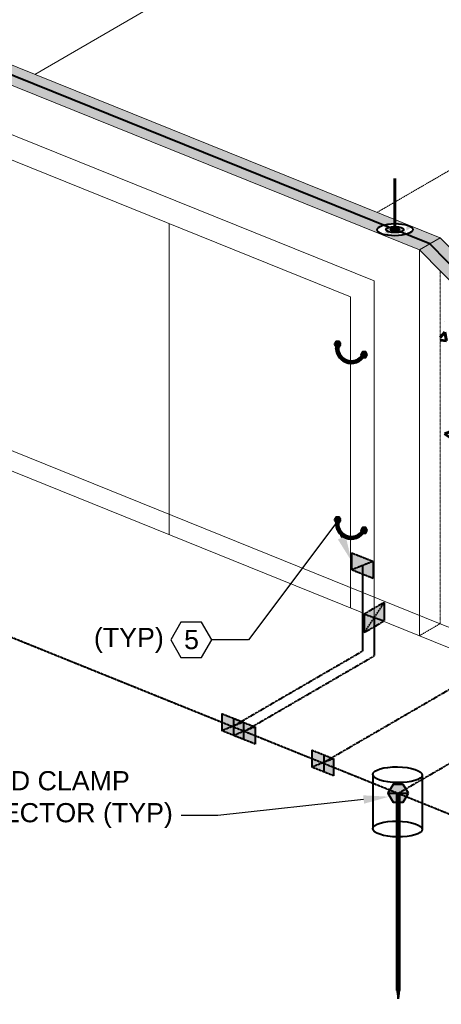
# Model space of a CAD drawing. Header units: inches. Extents: x 0 to 12596, y 259 to 10564.
# Tile 3 of 16: x 784 to 982, y 1365 to 1827. Entities that reach past the tile are written whole.
import ezdxf
from ezdxf import colors
from ezdxf.entities.mleader import LeaderData, LeaderLine
from ezdxf.math import Vec2, Vec3

# ---------------------------------------------------------------- set-up
doc = ezdxf.new("R2010")
doc.units = ezdxf.units.IN
doc.header["$MEASUREMENT"] = 0
doc.linetypes.add('DASHED2', pattern=[0.375, 0.25, -0.125])
doc.linetypes.add('HIDDEN2', pattern=[0.1875, 0.125, -0.0625])
for name, color, linetype, lineweight in [('E-ANNO-TEXT', 7, 'Continuous', 25), ('E-ISO-BLDG', 131, 'Continuous', 9), ('E-ISO-GES', 7, 'DASHED2', 40), ('E-ISO-LPS', 7, 'DASHED2', 40), ('E-LPS-COND', 3, 'DASHED2', 60)]:
    doc.layers.add(name, color=color, linetype=linetype, lineweight=lineweight)
doc.styles.get("Standard").update_dxf_attribs({"font": 'arial.ttf'})
doc.styles.add('Style-Arial', font='arial.ttf')

msp = doc.modelspace()

# ---------------------------------------------------------------- hatches: boundary and pattern name
at = {"layer": 'E-ISO-GES'}
h = msp.add_hatch(color=256, dxfattribs=at)
h.dxf.hatch_style = 1
h.paths.add_polyline_path([(954.7839050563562, 1544.973592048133), (954.7839050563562, 1553.592963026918), (945.384201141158, 1548.149071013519), (945.384201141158, 1539.518678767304)])
h = msp.add_hatch(color=256, dxfattribs=at)
h.dxf.hatch_style = 1
h.paths.add_polyline_path([(884.09234226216, 1499.199787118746), (884.09234226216, 1491.180727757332), (894.1957115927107, 1495.205989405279)])
h.paths.add_polyline_path([(894.1957115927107, 1495.205989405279), (884.09234226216, 1491.180727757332), (894.1957115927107, 1487.176674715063)])
h = msp.add_hatch(color=256, dxfattribs=at)
h.dxf.hatch_style = 1
h.paths.add_polyline_path([(920.866498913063, 1484.322395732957), (920.866498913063, 1476.303336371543), (930.9698682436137, 1480.328598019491)])
h.paths.add_polyline_path([(930.9698682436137, 1480.328598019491), (920.866498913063, 1476.303336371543), (930.9698682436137, 1472.299283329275)])
h = msp.add_hatch(color=256, dxfattribs=at)
h.dxf.hatch_style = 1
h.paths.add_polyline_path([(958.9296116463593, 1468.223996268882), (956.5296116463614, 1464.067074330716), (958.9296116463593, 1459.91015239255), (963.7296116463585, 1459.91015239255), (966.12961164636, 1464.067074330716), (963.7296116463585, 1468.223996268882)])
at = {"layer": 'E-ISO-GES', "linetype": 'HIDDEN2'}
h = msp.add_hatch(color=256, dxfattribs=at)
h.dxf.hatch_style = 1
h.paths.add_polyline_path([(961.8296116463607, 1459.910152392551), (960.8296116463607, 1459.910152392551), (960.8296116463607, 1371.58670631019), (961.8296116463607, 1371.58670631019)])
h = msp.add_hatch(color=256, dxfattribs=at)
h.dxf.hatch_style = 1
h.paths.add_polyline_path([(961.3296116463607, 1371.58670631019), (960.8296116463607, 1371.58670631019), (961.3296116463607, 1367.533067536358)])
h.paths.add_polyline_path([(961.8296116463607, 1371.58670631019), (961.3296116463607, 1371.58670631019), (961.3296116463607, 1367.533067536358)])
at = {"layer": 'E-ISO-LPS', "linetype": 'Continuous', "transparency": 33554687}
h = msp.add_hatch(color=256, dxfattribs=at)
h.dxf.hatch_style = 1
edge = h.paths.add_edge_path()
edge.add_ellipse((959.8214628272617, 1728.576320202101), major_axis=(4.203035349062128, 0.04400600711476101), ratio=0.3366627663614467, start_angle=306.5844979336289, end_angle=449.79804024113)
edge.add_line((959.8214628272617, 1729.991472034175), (959.8214628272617, 1729.283896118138))
edge.add_ellipse((959.8214628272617, 1728.576320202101), major_axis=(2.101517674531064, 0.02200300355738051), ratio=0.3366627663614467, start_angle=304.1629337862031, end_angle=449.79804024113, ccw=False)
edge.add_line((961.0076956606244, 1728.003257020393), (962.3384002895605, 1727.466328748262))
edge = h.paths.add_edge_path()
edge.add_ellipse((959.8214628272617, 1728.576320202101), major_axis=(4.203035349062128, 0.04400600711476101), ratio=0.3366627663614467, start_angle=93.2351047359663, end_angle=131.4189943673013)
edge.add_line((957.02979086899, 1729.608308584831), (958.3604954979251, 1729.0713803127))
edge.add_ellipse((959.8214628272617, 1728.576320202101), major_axis=(2.101517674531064, 0.02200300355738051), ratio=0.3366627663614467, start_angle=92.34491765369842, end_angle=133.8405585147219, ccw=False)
edge.add_arc((951.8813338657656, 1727.885246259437), 7.970146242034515, 10.095513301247, 15.28684046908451)
edge = h.paths.add_edge_path()
edge.add_ellipse((959.8214628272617, 1728.576320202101), major_axis=(4.203035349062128, 0.04400600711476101), ratio=0.3366627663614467, start_angle=89.79804024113, end_angle=93.2351047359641)
edge.add_arc((951.8813338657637, 1727.88524625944), 7.970146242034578, 10.09551330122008, 15.286840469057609, ccw=False)
edge.add_ellipse((959.8214628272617, 1728.576320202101), major_axis=(2.101517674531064, 0.02200300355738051), ratio=0.3366627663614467, start_angle=89.79804024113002, end_angle=92.34491765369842, ccw=False)
edge.add_line((959.8214628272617, 1729.283896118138), (959.8214628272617, 1729.991472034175))
edge = h.paths.add_edge_path()
edge.add_ellipse((959.8214628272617, 1728.576320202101), major_axis=(2.101517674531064, 0.02200300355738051), ratio=0.3366627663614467, start_angle=133.8405585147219, end_angle=304.1629337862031, ccw=False)
edge.add_line((958.3604954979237, 1729.0713803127), (957.0297908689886, 1729.608308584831))
edge.add_ellipse((959.8214628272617, 1728.576320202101), major_axis=(4.203035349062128, 0.04400600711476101), ratio=0.3366627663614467, start_angle=131.4189943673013, end_angle=306.584497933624)
edge.add_line((962.3384002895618, 1727.466328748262), (961.0076956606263, 1728.003257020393))
at = {"layer": 'E-ISO-LPS'}
h = msp.add_hatch(color=256, dxfattribs=at)
h.dxf.hatch_style = 1
edge = h.paths.add_edge_path()
edge.add_ellipse((959.8214628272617, 1728.576320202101), major_axis=(2.101517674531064, 0.02200300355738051), ratio=0.3366627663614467, start_angle=89.79804024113, end_angle=360)
edge.add_ellipse((959.8214628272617, 1728.576320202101), major_axis=(2.101517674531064, 0.02200300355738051), ratio=0.3366627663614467, start_angle=0, end_angle=89.79804024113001)
h = msp.add_hatch(color=256, dxfattribs=at)
h.dxf.hatch_style = 1
h.paths.add_polyline_path([(932.2029158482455, 1676.1252863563), (931.4529158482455, 1674.826248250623), (932.2029158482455, 1673.527210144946), (933.7029158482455, 1673.527210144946), (934.4529158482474, 1674.826248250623), (933.7029158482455, 1676.1252863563)])
at = {"layer": 'E-ISO-LPS', "linetype": 'Continuous'}
h = msp.add_hatch(dxfattribs=at)
h.set_pattern_fill('NET3', color=256, scale=7)
h.set_pattern_definition([(0, (-1089.911250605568, 5.890197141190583), (0, 0.875), []), (59.99999999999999, (-1089.911250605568, 5.890197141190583), (-0.7577722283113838, 0.4375000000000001), []), (120, (-1089.911250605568, 5.890197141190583), (-0.7577722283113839, -0.4374999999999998), [])])
h.paths.add_polyline_path([(945.7504276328, 1669.662558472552), (944.6376005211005, 1670.111574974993, -0.8805921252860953), (933.5093294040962, 1674.601739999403), (932.3965022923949, 1675.050756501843, 0.9021433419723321)])
at = {"layer": 'E-ISO-LPS'}
h = msp.add_hatch(color=256, dxfattribs=at)
h.dxf.hatch_style = 1
h.paths.add_polyline_path([(944.6002640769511, 1671.186104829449), (943.8502640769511, 1669.887066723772), (944.6002640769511, 1668.588028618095), (946.1002640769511, 1668.588028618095), (946.8502640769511, 1669.887066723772), (946.1002640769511, 1671.186104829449)])
h = msp.add_hatch(color=256, dxfattribs=at)
h.dxf.hatch_style = 1
h.paths.add_polyline_path([(932.2029158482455, 1593.679616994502), (931.4529158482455, 1592.380578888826), (932.2029158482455, 1591.081540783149), (933.7029158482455, 1591.081540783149), (934.4529158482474, 1592.380578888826), (933.7029158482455, 1593.679616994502)])
at = {"layer": 'E-ISO-LPS', "linetype": 'Continuous'}
h = msp.add_hatch(dxfattribs=at)
h.set_pattern_fill('NET3', color=256, scale=7)
h.set_pattern_definition([(0, (-1089.911250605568, -76.55547222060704), (0, 0.875), []), (59.99999999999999, (-1089.911250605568, -76.55547222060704), (-0.7577722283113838, 0.4375000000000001), []), (120, (-1089.911250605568, -76.55547222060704), (-0.7577722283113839, -0.4374999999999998), [])])
h.paths.add_polyline_path([(945.7504276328, 1587.216889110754), (944.6376005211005, 1587.665905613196, -0.8805921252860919), (933.5093294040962, 1592.156070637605), (932.3965022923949, 1592.605087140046, 0.9021433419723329)])
at = {"layer": 'E-ISO-LPS'}
h = msp.add_hatch(color=256, dxfattribs=at)
h.dxf.hatch_style = 1
h.paths.add_polyline_path([(944.6002640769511, 1588.740435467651), (943.8502640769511, 1587.441397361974), (944.6002640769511, 1586.142359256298), (946.1002640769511, 1586.142359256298), (946.8502640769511, 1587.441397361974), (946.1002640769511, 1588.740435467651)])
h = msp.add_hatch(color=256, dxfattribs=at)
h.dxf.hatch_style = 1
h.paths.add_polyline_path([(939.5072213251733, 1576.904515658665), (939.5072213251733, 1568.885456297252), (949.6105906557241, 1572.910717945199)])
h.paths.add_polyline_path([(949.6105906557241, 1572.910717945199), (939.5072213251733, 1568.885456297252), (949.6105906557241, 1564.881403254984)])
h = msp.add_hatch(color=256, dxfattribs=at)
h.dxf.hatch_style = 1
h.paths.add_polyline_path([(878.5641923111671, 1501.430349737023), (878.5641923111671, 1493.411290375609), (888.6675616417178, 1497.436552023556)])
h.paths.add_polyline_path([(888.6675616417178, 1497.436552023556), (878.5641923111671, 1493.411290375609), (888.6675616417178, 1489.40723733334)])
at = {"layer": 'E-LPS-COND', "linetype": 'Continuous', "true_color": 0x939598, "transparency": 33554457}
h = msp.add_hatch(color=252, dxfattribs=at)
h.dxf.hatch_style = 1
edge = h.paths.add_edge_path()
edge.add_line((746.1559712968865, 1819.482596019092), (741.2887678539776, 1816.658020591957))
edge.add_line((741.2887678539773, 1816.658020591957), (761.7313154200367, 1808.409622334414))
edge.add_ellipse((767.3913775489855, 1806.369593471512), major_axis=(8.406070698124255, 0.08801201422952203), ratio=0.3366627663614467, start_angle=89.79804024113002, end_angle=132.1223385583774, ccw=False)
edge.add_line((767.3913775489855, 1809.19989713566), (767.3913775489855, 1810.914285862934))
edge.add_line((767.3913775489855, 1810.914285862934), (746.1559712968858, 1819.482596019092))
edge = h.paths.add_edge_path()
edge.add_line((741.2887678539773, 1816.658020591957), (736.4215644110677, 1813.83344516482))
edge.add_line((736.4215644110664, 1813.83344516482), (954.5946250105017, 1725.802426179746))
edge.add_line((954.5946250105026, 1725.802426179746), (954.5946250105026, 1726.311148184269))
edge.add_ellipse((959.8214628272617, 1728.576320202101), major_axis=(8.406070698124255, 0.08801201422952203), ratio=0.3366627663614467, start_angle=130.2101013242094, end_angle=231.3511189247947, ccw=False)
edge.add_line((954.3719398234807, 1730.680729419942), (779.3441123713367, 1801.303004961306))
edge.add_line((779.3441123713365, 1801.303004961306), (775.5844156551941, 1799.121146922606))
edge.add_line((775.5844156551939, 1799.121146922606), (775.5844156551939, 1802.82001137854))
edge.add_line((775.5844156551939, 1802.82001137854), (772.342232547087, 1804.128205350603))
edge.add_ellipse((767.3913775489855, 1806.369593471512), major_axis=(8.406070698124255, 0.08801201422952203), ratio=0.3366627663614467, start_angle=132.1223385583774, end_angle=305.88115374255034, ccw=False)
edge.add_line((761.7313154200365, 1808.409622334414), (741.2887678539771, 1816.658020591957))
h.paths.add_polyline_path([(784.2113158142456, 1804.127580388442), (779.3441123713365, 1801.303004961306), (954.3719398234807, 1730.680729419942), (954.5946250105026, 1730.590877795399), (954.5946250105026, 1735.379329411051)], flags=17)
edge = h.paths.add_edge_path(flags=17)
edge.add_line((784.2113158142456, 1804.127580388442), (775.5844156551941, 1807.608462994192))
edge.add_line((775.5844156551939, 1807.608462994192), (775.5844156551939, 1807.078874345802))
edge.add_ellipse((767.3913775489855, 1806.369593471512), major_axis=(8.406070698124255, 0.08801201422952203), ratio=0.3366627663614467, start_angle=346.8698508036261, end_angle=372.7262296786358, ccw=False)
edge.add_line((775.5844156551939, 1805.812428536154), (775.5844156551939, 1802.82001137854))
edge.add_line((775.5844156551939, 1802.82001137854), (779.3441123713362, 1801.303004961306))
edge.add_line((779.3441123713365, 1801.303004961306), (784.2113158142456, 1804.127580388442))
edge = h.paths.add_edge_path()
edge.add_line((968.0837306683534, 1729.936587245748), (967.6465977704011, 1729.682906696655))
edge.add_ellipse((959.8214628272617, 1728.576320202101), major_axis=(8.406070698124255, 0.08801201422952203), ratio=0.3366627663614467, start_angle=307.7933909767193, end_angle=381.22482451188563, ccw=False)
edge.add_line((964.9962513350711, 1726.393907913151), (976.1896656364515, 1721.877458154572))
edge.add_line((976.1896656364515, 1721.877458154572), (981.0568690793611, 1724.702033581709))
edge.add_line((981.0568690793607, 1724.702033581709), (968.0837306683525, 1729.936587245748))
edge = h.paths.add_edge_path()
edge.add_ellipse((959.8214628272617, 1728.576320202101), major_axis=(8.406070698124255, 0.08801201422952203), ratio=0.3366627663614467, start_angle=277.322954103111, end_angle=307.7933909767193, ccw=False)
edge.add_line((960.9223058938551, 1725.780610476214), (958.3493237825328, 1724.287436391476))
edge.add_line((958.3493237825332, 1724.287436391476), (971.3224621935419, 1719.052882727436))
edge.add_line((971.3224621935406, 1719.052882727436), (976.1896656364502, 1721.877458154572))
edge.add_line((976.1896656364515, 1721.877458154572), (964.9962513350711, 1726.393907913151))
edge = h.paths.add_edge_path()
edge.add_line((955.1286940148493, 1735.16383700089), (954.5946250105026, 1735.379329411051))
edge.add_line((954.5946250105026, 1735.379329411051), (954.5946250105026, 1730.74444820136))
edge.add_ellipse((959.8214628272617, 1728.576320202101), major_axis=(8.406070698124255, 0.08801201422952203), ratio=0.3366627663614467, start_angle=95.12575598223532, end_angle=128.2449615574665, ccw=False)
edge.add_arc((951.8813338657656, 1727.885246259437), 7.970146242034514, 26.06418316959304, 65.95584963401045)
edge = h.paths.add_edge_path()
edge.add_line((959.8214628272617, 1733.270343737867), (959.8214628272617, 1731.406623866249))
edge.add_ellipse((959.8214628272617, 1728.576320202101), major_axis=(8.406070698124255, 0.08801201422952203), ratio=0.3366627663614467, start_angle=21.224824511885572, end_angle=89.79804024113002, ccw=False)
edge.add_line((967.6465977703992, 1729.682906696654), (968.0837306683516, 1729.936587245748))
edge.add_line((968.0837306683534, 1729.936587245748), (959.8214628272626, 1733.270343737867))
edge = h.paths.add_edge_path()
edge.add_line((959.8214628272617, 1733.270343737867), (955.1286940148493, 1735.16383700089))
edge.add_arc((951.8813338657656, 1727.885246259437), 7.970146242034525, 26.064183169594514, 65.95584963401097, ccw=False)
edge.add_ellipse((959.8214628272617, 1728.576320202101), major_axis=(8.406070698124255, 0.08801201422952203), ratio=0.3366627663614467, start_angle=89.79804024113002, end_angle=95.12575598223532, ccw=False)
edge.add_line((959.8214628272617, 1731.406623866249), (959.8214628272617, 1733.270343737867))
edge = h.paths.add_edge_path()
edge.add_ellipse((959.8214628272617, 1728.576320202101), major_axis=(8.406070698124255, 0.08801201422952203), ratio=0.3366627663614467, start_angle=231.3511189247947, end_angle=277.322954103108, ccw=False)
edge.add_line((954.5946250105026, 1726.311148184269), (954.5946250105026, 1725.802426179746))
edge.add_line((954.5946250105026, 1725.802426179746), (958.3493237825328, 1724.287436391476))
edge.add_line((958.3493237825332, 1724.287436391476), (960.9223058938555, 1725.780610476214))
h = msp.add_hatch(color=252, dxfattribs=at)
h.dxf.hatch_style = 1
edge = h.paths.add_edge_path()
edge.add_line((981.0568690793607, 1724.702033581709), (976.1896656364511, 1721.877458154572))
edge.add_line((976.1896656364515, 1721.877458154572), (1108.93565653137, 1586.982327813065))
edge.add_ellipse((1112.280502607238, 1583.58332913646), major_axis=(8.149973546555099, -2.060995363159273), ratio=0.3366627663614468, start_angle=94.86622884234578, end_angle=119.0040258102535, ccw=False)
edge.add_line((1112.280502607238, 1586.492065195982), (1112.280502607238, 1591.353907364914))
edge.add_line((1112.280502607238, 1591.353907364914), (981.0568690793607, 1724.702033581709))
edge = h.paths.add_edge_path()
edge.add_line((976.1896656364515, 1721.877458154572), (971.322462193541, 1719.052882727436))
edge.add_line((971.3224621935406, 1719.052882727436), (1245.468966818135, 1440.46798366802))
edge.add_line((1245.468966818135, 1440.46798366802), (1250.336170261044, 1443.292559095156))
edge.add_line((1250.336170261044, 1443.292559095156), (1237.584042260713, 1456.235342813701))
edge.add_line((1237.584042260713, 1456.235342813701), (1236.610258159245, 1455.29348880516))
edge.add_line((1236.610258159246, 1455.29348880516), (1223.261956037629, 1469.094315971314))
edge.add_line((1223.261956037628, 1469.094315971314), (1224.124507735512, 1469.928584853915))
edge.add_line((1224.124507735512, 1469.928584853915), (1115.625348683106, 1580.184330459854))
edge.add_ellipse((1112.280502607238, 1583.58332913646), major_axis=(8.149973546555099, -2.060995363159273), ratio=0.3366627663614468, start_angle=119.0040258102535, end_angle=299.0040258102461, ccw=False)
edge.add_line((1108.935656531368, 1586.982327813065), (976.1896656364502, 1721.877458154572))
edge = h.paths.add_edge_path()
edge.add_line((1112.280502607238, 1591.353907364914), (1112.280502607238, 1586.492065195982))
edge.add_ellipse((1112.280502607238, 1583.58332913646), major_axis=(8.149973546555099, -2.060995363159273), ratio=0.3366627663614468, start_angle=299.0040258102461, end_angle=454.8662288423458, ccw=False)
edge.add_line((1115.625348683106, 1580.184330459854), (1224.124507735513, 1469.928584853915))
edge.add_line((1224.124507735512, 1469.928584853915), (1224.987059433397, 1470.762853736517))
edge.add_line((1224.987059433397, 1470.762853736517), (1238.335361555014, 1456.962026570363))
edge.add_line((1238.335361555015, 1456.962026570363), (1237.584042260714, 1456.235342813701))
edge.add_line((1237.584042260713, 1456.235342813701), (1250.336170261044, 1443.292559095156))
edge.add_line((1250.336170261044, 1443.292559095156), (1255.203373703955, 1446.117134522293))
edge.add_line((1255.203373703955, 1446.117134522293), (1112.280502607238, 1591.353907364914))
h.paths.add_polyline_path([(1255.203373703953, 1446.117134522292), (1250.336170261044, 1443.292559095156), (1250.336170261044, 1430.200743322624), (1255.203373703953, 1433.02531874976)])
h.paths.add_polyline_path([(1250.336170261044, 1443.292559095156), (1245.468966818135, 1440.46798366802), (1245.468966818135, 1427.376167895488), (1250.336170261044, 1430.200743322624)])
at = {"layer": 'E-LPS-COND', "linetype": 'Continuous', "true_color": 0x939598, "transparency": 33554610}
h = msp.add_hatch(dxfattribs=at)
h.set_pattern_fill('AR-CONC', color=252, scale=6.5)
h.set_pattern_definition([(49.99999999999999, (-1203.810807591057, 87.9640535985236), (46.62191186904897, -4.078888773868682), [4.875, -53.625]), (355, (-1203.810807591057, 87.9640535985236), (-9.018836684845, 48.89248869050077), [3.9, -42.9]), (100.45144446, (-1199.925648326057, 87.62414623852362), (37.60307503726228, 44.81359941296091), [4.143112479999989, -45.57423727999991]), (46.18420000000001, (-1203.810807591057, 100.9640535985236), (69.3706864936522, -10.75875325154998), [7.3125, -80.4375]), (96.63563549, (-1198.029919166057, 100.0674886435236), (60.75302646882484, 63.31770905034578), [6.214672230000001, -68.3613944]), (351.1841639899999, (-1203.810807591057, 100.9640535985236), (60.75302642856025, 63.31770901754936), [5.850000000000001, -64.35000006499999]), (21, (-1197.310807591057, 97.7140535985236), (38.79895838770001, -26.17022789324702), [4.875, -53.625]), (326.0000000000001, (-1197.310807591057, 97.7140535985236), (15.81549657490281, 47.13475292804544), [3.9, -42.9]), (71.45144474, (-1194.077561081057, 95.5332012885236), (54.61445448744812, 20.964524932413), [4.143112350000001, -45.57423728]), (37.50000000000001, (-1203.810807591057, 87.9640535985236), (0.7903905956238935, 21.63810049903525), [0, -42.38, 0, -43.55, 0, -43.0625]), (7.499999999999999, (-1203.810807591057, 87.9640535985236), (17.09951993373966, 25.63676127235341), [0, -24.83, 0, -41.405, 0, -16.4125]), (327.5, (-1218.305807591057, 87.9640535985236), (34.69845835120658, -1.466066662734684), [0, -16.25, 0, -50.7, 0, -67.27499999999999]), (317.5, (-1224.805807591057, 87.9640535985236), (37.90710100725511, 6.506823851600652), [0, -21.125, 0, -33.67, 0, -47.775])])
edge = h.paths.add_edge_path()
edge.add_line((981.0568690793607, 1709.1608771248), (981.0568690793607, 1543.641157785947))
edge.add_line((981.0568690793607, 1543.641157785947), (997.1180505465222, 1537.231642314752))
edge.add_ellipse((1016.930452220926, 1582.934024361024), major_axis=(-1.280948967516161, -58.30872420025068), ratio=0.5268418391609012, start_angle=15.448777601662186, end_angle=322.26809662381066, ccw=False)
edge.add_line((1023.878740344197, 1526.552287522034), (1070.79857156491, 1507.828049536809))
edge.add_line((1070.79857156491, 1507.828049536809), (1096.677266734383, 1509.369835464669))
edge.add_line((1096.677266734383, 1509.369835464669), (1121.512241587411, 1509.369835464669))
edge.add_line((1121.51224158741, 1509.369835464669), (1125.3552770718, 1516.026168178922))
edge.add_line((1125.3552770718, 1516.026168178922), (1133.041348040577, 1516.026168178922))
edge.add_line((1133.041348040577, 1516.026168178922), (1136.884383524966, 1509.369835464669))
edge.add_line((1136.884383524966, 1509.369835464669), (1133.041348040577, 1502.713502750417))
edge.add_line((1133.041348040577, 1502.713502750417), (1125.3552770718, 1502.713502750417))
edge.add_line((1125.3552770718, 1502.713502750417), (1121.51224158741, 1509.369835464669))
edge.add_line((1121.51224158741, 1509.369835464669), (1096.677266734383, 1509.369835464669))
edge.add_line((1096.677266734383, 1509.369835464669), (1070.79857156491, 1507.828049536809))
edge.add_line((1070.79857156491, 1507.828049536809), (1245.468966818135, 1438.122554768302))
edge.add_line((1245.468966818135, 1438.122554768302), (1245.468966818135, 1440.46798366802))
edge.add_line((1245.468966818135, 1440.46798366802), (981.0568690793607, 1709.1608771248))
h.paths.add_polyline_path([(1070.79857156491, 1507.828049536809), (1049.260043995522, 1506.544839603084), (1165.843155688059, 1459.504521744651), (1174.919569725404, 1464.761178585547), (1174.919569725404, 1456.141807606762), (1174.615099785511, 1455.965115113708), (1245.468966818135, 1427.376167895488), (1245.468966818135, 1438.122554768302)])
h.paths.add_polyline_path([(991.5610645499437, 1538.720067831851), (991.5610645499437, 1530.100696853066), (991.2817471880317, 1529.938601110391), (1022.272640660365, 1517.434032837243), (1022.272640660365, 1527.193231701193), (981.0568690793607, 1543.641157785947), (971.3224621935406, 1537.992006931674), (982.5098331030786, 1533.47799563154)])
edge = h.paths.add_edge_path(flags=17)
edge.add_ellipse((1016.930452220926, 1582.934024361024), major_axis=(-1.280948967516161, -58.30872420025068), ratio=0.5268418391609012, start_angle=12.393753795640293, end_angle=15.448777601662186, ccw=False)
edge.add_line((1022.272640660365, 1525.839301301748), (1022.272640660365, 1517.434032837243))
edge.add_line((1022.272640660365, 1517.434032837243), (1049.260043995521, 1506.544839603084))
edge.add_line((1049.260043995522, 1506.544839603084), (1070.79857156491, 1507.828049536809))
edge.add_line((1070.79857156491, 1507.828049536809), (1023.878740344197, 1526.552287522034))

# ---------------------------------------------------------------- linework, layer by layer
at = {"layer": 'E-ANNO-TEXT'}
msp.add_lwpolyline([(859.3913411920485, 1527.754768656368), (868.9989299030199, 1527.754768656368), (873.8027242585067, 1536.075184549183), (868.9989299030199, 1544.395600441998), (859.3913411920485, 1544.395600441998), (854.5875468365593, 1536.075184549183)], close=True, dxfattribs=at)
at = {"layer": 'E-ISO-BLDG', "linetype": 'Continuous'}
msp.add_line((790.8473834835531, 1801.449982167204), (1150.290567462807, 2010.044999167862), dxfattribs=at)
at = {"layer": 'E-ISO-BLDG', "linetype": 'HIDDEN2'}
for p, q in [((1150.293570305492, 1852.065105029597), (951.4300165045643, 1736.656222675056)), ((981.0568690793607, 1709.160877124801), (981.0568690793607, 1543.641157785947)), ((971.3224621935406, 1537.992006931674), (981.0568690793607, 1543.641157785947))]:
    msp.add_line(p, q, dxfattribs=at)
at = {"layer": 'E-ISO-BLDG', "lineweight": 9}
for p, q in [((746.1559712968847, 1819.482596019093), (981.0568690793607, 1724.702033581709)), ((736.4215644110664, 1813.833445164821), (971.3224621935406, 1719.052882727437)), ((981.0568690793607, 1724.702033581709), (1255.203373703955, 1446.117134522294)), ((971.3224621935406, 1719.052882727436), (1245.468966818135, 1440.46798366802)), ((971.3224621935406, 1719.052882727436), (971.3224621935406, 1537.992006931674)), ((959.8214628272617, 1552.209467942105), (767.3913775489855, 1629.853410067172)), ((981.0568690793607, 1543.641157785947), (1245.468966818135, 1438.122554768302))]:
    msp.add_line(p, q, dxfattribs=at)
at = {"layer": 'E-ISO-BLDG'}
for p, q in [((757.6569706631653, 1782.188649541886), (950.0870559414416, 1704.544707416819)), ((768.7852417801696, 1765.698484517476), (938.9587848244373, 1697.034872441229)), ((853.8720133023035, 1731.366678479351), (853.8720133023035, 1585.382288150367)), ((971.3224621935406, 1719.052882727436), (981.0568690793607, 1724.702033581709)), ((950.0870559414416, 1546.560317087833), (950.0870559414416, 1704.544707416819)), ((938.9587848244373, 1551.050482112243), (938.9587848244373, 1697.034872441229)), ((757.6569706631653, 1624.2042592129), (950.0870559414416, 1546.560317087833)), ((959.8214628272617, 1552.209467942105), (981.0568690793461, 1543.641157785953)), ((971.3224621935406, 1537.992006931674), (950.0870559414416, 1546.560317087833)), ((971.3224621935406, 1537.992006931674), (1245.468966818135, 1427.376167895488))]:
    msp.add_line(p, q, dxfattribs=at)
at = {"layer": 'E-ISO-GES'}
for p, q in [((354.3751741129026, 1708.968151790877), (1206.776236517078, 1365.031398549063)), ((954.7839050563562, 1553.592963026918), (945.384201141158, 1548.149071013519)), ((954.7839050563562, 1553.592963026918), (945.384201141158, 1539.518678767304)), ((954.7839050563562, 1553.603984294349), (954.7839050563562, 1544.973592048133)), ((945.384201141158, 1548.149071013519), (945.384201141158, 1539.518678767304)), ((945.384201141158, 1548.149071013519), (954.7839050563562, 1544.973592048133)), ((945.384201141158, 1539.518678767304), (954.7839050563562, 1544.973592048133)), ((950.0870559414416, 1546.560317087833), (950.0870559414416, 1528.560317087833)), ((889.1440269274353, 1493.193358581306), (950.0870559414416, 1528.560317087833)), ((925.9181835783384, 1478.315967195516), (986.8612125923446, 1513.682925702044)), ((888.6675616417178, 1497.436552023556), (878.5641923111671, 1493.411290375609)), ((878.5658230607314, 1501.429705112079), (888.6675616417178, 1497.436552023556)), ((884.09234226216, 1499.210042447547), (884.09234226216, 1491.180727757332)), ((884.0939730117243, 1499.199142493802), (894.1957115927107, 1495.205989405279)), ((884.0939730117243, 1499.199142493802), (894.1957115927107, 1495.205989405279)), ((888.6675616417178, 1497.436552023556), (888.6675616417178, 1489.40723733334)), ((961.3296116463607, 1464.067074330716), (1022.272640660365, 1499.434032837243)), ((894.1957115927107, 1495.205989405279), (884.09234226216, 1491.180727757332)), ((894.1957115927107, 1495.205989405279), (894.1957115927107, 1487.176674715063)), ((894.1957115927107, 1487.176674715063), (884.09234226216, 1491.180727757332)), ((920.866498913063, 1484.332651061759), (920.866498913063, 1476.303336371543)), ((920.8681296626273, 1484.321751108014), (930.9698682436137, 1480.328598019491)), ((920.8681296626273, 1484.321751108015), (930.9698682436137, 1480.328598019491)), ((930.9698682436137, 1480.328598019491), (920.866498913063, 1476.303336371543)), ((930.9698682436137, 1472.299283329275), (920.866498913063, 1476.303336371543)), ((956.5296116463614, 1464.067074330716), (966.12961164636, 1464.067074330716)), ((960.8296116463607, 1464.067074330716), (961.8296116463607, 1464.067074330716)), ((960.8296116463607, 1371.58670631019), (961.8296116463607, 1371.58670631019)), ((960.8296116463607, 1371.58670631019), (961.3296116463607, 1367.533067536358)), ((961.3296116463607, 1367.533067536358), (961.3296116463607, 1371.58670631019)), ((961.8296116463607, 1371.58670631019), (961.3296116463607, 1367.533067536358))]:
    msp.add_line(p, q, dxfattribs=at)
at = {"layer": 'E-ISO-GES', "linetype": 'Continuous'}
for p, q in [((949.393621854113, 1472.953631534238), (949.393621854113, 1447.468257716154)), ((972.6813003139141, 1472.565734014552), (972.6813003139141, 1447.080360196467))]:
    msp.add_line(p, q, dxfattribs=at)
at = {"layer": 'E-ISO-GES', "linetype": 'Continuous', "lineweight": 60}
for p, q in [((960.8296116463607, 1464.067074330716), (960.8296116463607, 1371.58670631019)), ((961.8296116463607, 1464.067074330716), (961.8296116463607, 1371.58670631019))]:
    msp.add_line(p, q, dxfattribs=at)
at = {"layer": 'E-ISO-GES', "linetype": 'Continuous'}
msp.add_lwpolyline([(966.12961164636, 1464.067074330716), (963.7296116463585, 1468.223996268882), (958.9296116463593, 1468.223996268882), (956.5296116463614, 1464.067074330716), (958.9296116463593, 1459.91015239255), (963.7296116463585, 1459.91015239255)], close=True, dxfattribs=at)
for centre, major_axis in [((961.0374610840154, 1472.759682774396), (11.64383922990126, -0.1939487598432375)), ((961.0374610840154, 1447.274308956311), (11.64383922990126, -0.1939487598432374))]:
    msp.add_ellipse(centre, major_axis=major_axis, ratio=0.3170602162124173, dxfattribs=at)
at = {"layer": 'E-ISO-LPS', "linetype": 'Continuous'}
for p, q in [((976.1896656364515, 1721.877458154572), (741.2887678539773, 1816.658020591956)), ((1250.336170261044, 1443.292559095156), (976.1896656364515, 1721.877458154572)), ((932.3965022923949, 1675.050756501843), (933.5093294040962, 1674.601739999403)), ((944.6376005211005, 1670.111574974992), (945.7504276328, 1669.662558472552)), ((932.3965022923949, 1592.605087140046), (933.5093294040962, 1592.156070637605)), ((944.6376005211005, 1587.665905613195), (945.7504276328, 1587.216889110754)), ((944.5589059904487, 1570.898087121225), (944.5589059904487, 1530.79087970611))]:
    msp.add_line(p, q, dxfattribs=at)
at = {"layer": 'E-ISO-LPS', "linetype": 'Continuous', "lineweight": 60}
msp.add_line((959.8214628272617, 1728.576320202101), (959.8214628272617, 1752.576320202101), dxfattribs=at)
at = {"layer": 'E-ISO-LPS'}
for p, q in [((943.8502640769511, 1669.887066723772), (946.8502640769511, 1669.887066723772)), ((945.1940140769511, 1669.887066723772), (945.5065140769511, 1669.887066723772)), ((943.8502640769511, 1587.441397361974), (946.8502640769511, 1587.441397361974)), ((945.1940140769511, 1587.441397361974), (945.5065140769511, 1587.441397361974)), ((939.5072213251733, 1576.914770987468), (939.5072213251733, 1568.885456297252)), ((939.5088520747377, 1576.903871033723), (949.6105906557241, 1572.910717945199)), ((939.5088520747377, 1576.903871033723), (949.6105906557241, 1572.910717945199)), ((949.6105906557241, 1572.910717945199), (939.5072213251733, 1568.885456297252)), ((949.6105906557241, 1572.910717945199), (949.6105906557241, 1564.881403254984)), ((949.6105906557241, 1564.881403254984), (939.5072213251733, 1568.885456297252)), ((883.6158769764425, 1495.423921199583), (944.5589059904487, 1530.79087970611)), ((878.5641923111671, 1501.440605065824), (878.5641923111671, 1493.411290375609)), ((878.5658230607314, 1501.42970511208), (888.6675616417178, 1497.436552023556)), ((888.6675616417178, 1489.40723733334), (878.5641923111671, 1493.411290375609)), ((926.4611804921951, 1482.071874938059), (926.4611804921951, 1474.042560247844)), ((930.9698682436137, 1480.328598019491), (930.9698682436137, 1472.299283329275))]:
    msp.add_line(p, q, dxfattribs=at)
at = {"layer": 'E-ISO-LPS', "linetype": 'Continuous'}
for points in [[(934.4529158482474, 1674.826248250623), (933.7029158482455, 1676.1252863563), (932.2029158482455, 1676.1252863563), (931.4529158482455, 1674.826248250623), (932.2029158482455, 1673.527210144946), (933.7029158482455, 1673.527210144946)], [(946.8502640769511, 1669.887066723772), (946.1002640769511, 1671.186104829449), (944.6002640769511, 1671.186104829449), (943.8502640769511, 1669.887066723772), (944.6002640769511, 1668.588028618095), (946.1002640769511, 1668.588028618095)], [(934.4529158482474, 1592.380578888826), (933.7029158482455, 1593.679616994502), (932.2029158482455, 1593.679616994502), (931.4529158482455, 1592.380578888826), (932.2029158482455, 1591.081540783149), (933.7029158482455, 1591.081540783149)], [(946.8502640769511, 1587.441397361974), (946.1002640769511, 1588.740435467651), (944.6002640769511, 1588.740435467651), (943.8502640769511, 1587.441397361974), (944.6002640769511, 1586.142359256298), (946.1002640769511, 1586.142359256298)]]:
    msp.add_lwpolyline(points, close=True, dxfattribs=at)
for centre, radius, start, end in [((939.3513989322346, 1673.04547951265), 7.238212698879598, 163.916357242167, 332.1363092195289), ((939.3597212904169, 1673.06610535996), 6.048574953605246, 165.29255029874, 330.7601161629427), ((939.3513989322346, 1590.599810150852), 7.238212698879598, 163.916357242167, 332.1363092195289), ((939.3597212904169, 1590.620435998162), 6.048574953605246, 165.29255029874, 330.7601161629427)]:
    msp.add_arc(centre, radius, start, end, dxfattribs=at)
for major_axis in [(8.406070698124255, 0.08801201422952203), (4.203035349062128, 0.04400600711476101), (2.101517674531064, 0.02200300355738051)]:
    msp.add_ellipse((959.8214628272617, 1728.576320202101), major_axis=major_axis, ratio=0.3366627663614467, dxfattribs=at)

# ---------------------------------------------------------------- texts
at = {"layer": 'E-ANNO-TEXT', "char_height": 9, "attachment_point": 1, "style": 'Style-Arial'}
for s, width, insert in [('(TYP)', 39.85880919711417, (818.5107541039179, 1541.677240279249)), ('BOLTED CLAMP CONNECTOR (TYP)', 117.7866316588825, (738.2545545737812, 1474.462626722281))]:
    msp.add_mtext_dynamic_manual_height_columns(s, width=width, gutter_width=48.00000000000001, heights=[0], dxfattribs=dict(at, insert=insert))
at = {"layer": 'E-ANNO-TEXT', "insert": (860.8496560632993, 1540.7168826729), "char_height": 9, "attachment_point": 1}
msp.add_mtext_dynamic_manual_height_columns('5', width=11.17014659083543, gutter_width=48.00000000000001, heights=[0], dxfattribs=at)

# ---------------------------------------------------------------- leaders
at = {"layer": 'E-ANNO-TEXT'}
ml = msp.add_multileader_mtext('Standard', dxfattribs=at)
ml.set_content('', color=256)
ml.set_leader_properties()
ml.build(insert=Vec2(0, 0))
ml.multileader.update_dxf_attribs({"dogleg_length": 0.36, "arrow_head_size": 12, "scale": 48})
ctx = ml.context
ctx.base_point, ctx.scale, ctx.char_height, ctx.arrow_head_size, ctx.landing_gap_size, ctx.plane_origin = Vec3(865.1627242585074, 1536.075184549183), 48, 8.64, 12, 4.32, Vec3(741.2844321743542, 1513.535633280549)
ctx.text_align_type = 2
notes = []
notes.append((ctx, [(1, (1, 1, 0), (891.0827242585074, 1536.075184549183), (-1, 0), 17.28, [(1, [(939.5072213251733, 1572.900113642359), (932.113186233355, 1590.599810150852)], 0, [])])]))
ctx.mtext.insert, ctx.mtext.alignment, ctx.mtext.flow_direction = Vec3(869.4827242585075, 1540.395184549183), 3, 5
ml = msp.add_multileader_mtext('Standard', dxfattribs=at)
ml.set_content('', color=256)
ml.set_leader_properties()
ml.build(insert=Vec2(0, 0))
ml.multileader.update_dxf_attribs({"dogleg_length": 0.36, "arrow_head_size": 12, "scale": 48})
ctx = ml.context
ctx.base_point, ctx.scale, ctx.char_height, ctx.arrow_head_size, ctx.landing_gap_size, ctx.plane_origin = Vec3(850.8391929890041, 1453.608721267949), 48, 8.64, 12, 4.32, Vec3(715.9269586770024, 1391.84862560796)
ctx.text_align_type = 2
notes.append((ctx, [(1, (1, 1, 0), (876.7591929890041, 1453.608721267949), (-1, 0), 17.28, [(0, [(957.0643055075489, 1462.455965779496)], 0, [])])]))
ctx.mtext.insert, ctx.mtext.alignment, ctx.mtext.flow_direction = Vec3(855.1591929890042, 1457.928721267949), 3, 5
for ctx, leaders in notes:
    for number, flags, end, landing, length, lines in leaders:
        leader = LeaderData()
        leader.index, (leader.has_last_leader_line, leader.has_dogleg_vector, leader.attachment_direction) = number, flags
        leader.last_leader_point, leader.dogleg_vector, leader.dogleg_length = Vec3(end), Vec3(landing), length
        for number, points, colour, breaks in lines:
            line = LeaderLine()
            line.index, line.vertices, line.color, line.breaks = number, Vec3.list(points), colors.encode_raw_color(colour), breaks
            leader.lines.append(line)
        ctx.leaders.append(leader)

doc.saveas('drawing.dxf')
